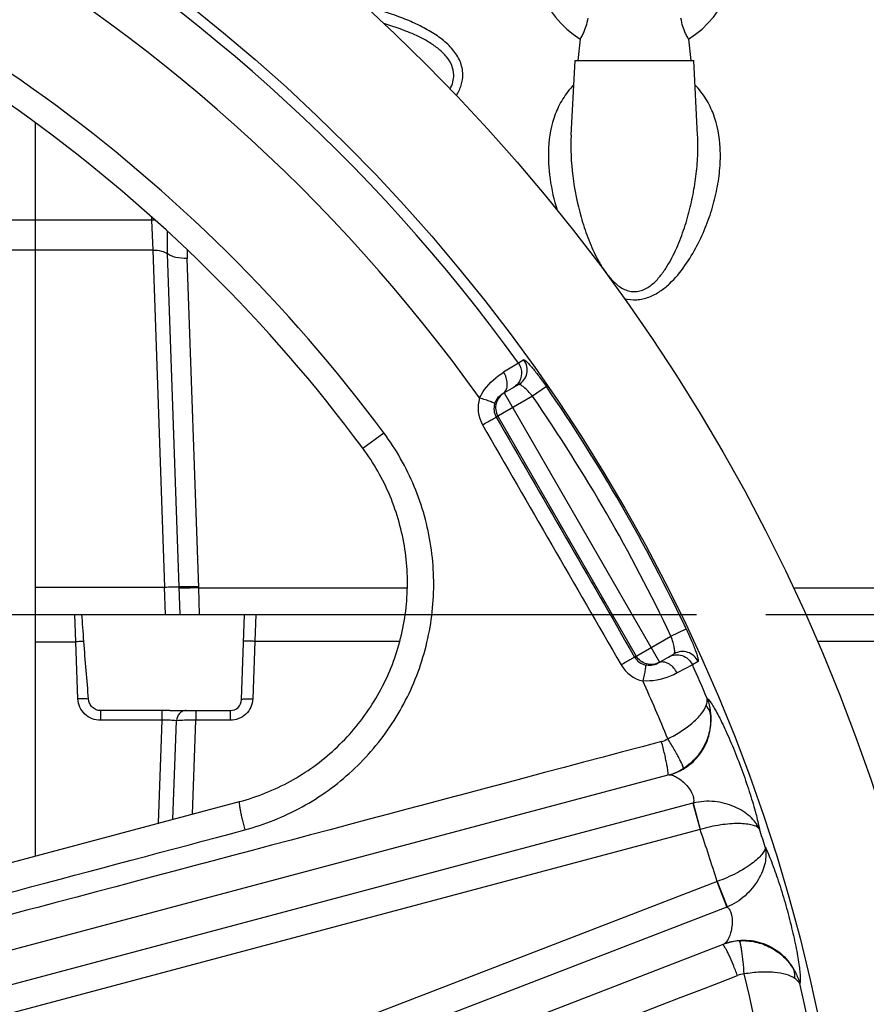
# Model space of a CAD drawing. Header units: millimetres. Extents: x 0 to 1189, y 0 to 841.
# Tile 36 of 68: x 588 to 648, y 424 to 493. Entities that reach past the tile are written whole.
import ezdxf

# ---------------------------------------------------------------- set-up
doc = ezdxf.new("R2010")
doc.units = ezdxf.units.MM
doc.header["$LTSCALE"] = 65.395
doc.linetypes.add('CENTER', pattern=[0.6, 0.375, -0.075, 0.075, -0.075])
doc.layers.get('0').update_dxf_attribs({"linetype": 'CONTINUOUS'})
doc.layers.add('3_ALL_AXES', color=7, linetype='CONTINUOUS')
doc.styles.get("Standard").update_dxf_attribs({"font": 'arial.ttf'})
doc.dimstyles.new('DIMSTYLE_4', dxfattribs={"dimtxt": 3, "dimasz": 3, "dimexe": 2, "dimexo": 1.5, "dimgap": 0.75, "dimtad": 1, "dimdec": 1, "dimlfac": 2.5, "dimdsep": 46, "dimtxsty": 'Standard', "dimblk": '_FILLED', "dimblk1": '_FILLED', "dimblk2": '_FILLED', "dimcen": 0.09, "dimadec": 1, "dimazin": 2, "dimtp": 0.8, "dimtm": 0.8, "dimtfac": 1, "dimtdec": 1, "dimtofl": 0, "dimtmove": 0, "dimatfit": 3, "dimldrblk": '_FILLED', "dimfxl": 0, "dimtolj": 1, "dimarcsym": 0})

# ---------------------------------------------------------------- blocks, each defined once
blk = doc.blocks.new('_FILLED')
at = {"color": 0, "linetype": 'ByBlock'}
blk.add_solid([(0, 0), (-1, 0.25), (-1, -0.25)], dxfattribs=at)
blk = doc.blocks.new('*D12')
at = {"color": 2, "linetype": 'Continuous'}
for p, q in [((704.574, 569.679), (376.741, 569.679)), ((378.741, 569.679), (378.741, 483.679)), ((378.741, 397.679), (378.741, 483.679)), ((501.79, 397.679), (376.741, 397.679))]:
    blk.add_line(p, q, dxfattribs=at)
at = {"color": 2, "linetype": 'Continuous', "xscale": 3, "yscale": 3, "zscale": 3}
for p, rotation in [((378.741, 569.679), 90), ((378.741, 397.679), 270)]:
    blk.add_blockref('_FILLED', p, dxfattribs=dict(at, rotation=rotation))
at = {"color": 2, "linetype": 'Continuous', "insert": (374.991, 483.679), "char_height": 3, "width": 6.99257, "attachment_point": 2, "rotation": 90, "line_spacing_factor": 0.9}
blk.add_mtext('430', dxfattribs=at)
blk = doc.blocks.new('*D13')
at = {"color": 2, "linetype": 'Continuous'}
for p, q in [((704.574, 569.679), (365.421, 569.679)), ((367.421, 569.679), (367.421, 450.479)), ((367.421, 331.279), (367.421, 450.479)), ((474.874, 331.279), (365.421, 331.279))]:
    blk.add_line(p, q, dxfattribs=at)
at = {"color": 2, "linetype": 'Continuous', "xscale": 3, "yscale": 3, "zscale": 3}
for p, rotation in [((367.421, 569.679), 90), ((367.421, 331.279), 270)]:
    blk.add_blockref('_FILLED', p, dxfattribs=dict(at, rotation=rotation))
at = {"color": 2, "linetype": 'Continuous', "insert": (363.671, 450.479), "char_height": 3, "width": 6.99257, "attachment_point": 2, "rotation": 90, "line_spacing_factor": 0.9}
blk.add_mtext('596', dxfattribs=at)
blk = doc.blocks.new('*D15')
at = {"color": 2, "linetype": 'Continuous'}
for p, q in [((524.674, 420.562), (524.674, 591.679)), ((757.874, 524.064), (757.874, 591.679)), ((524.674, 589.679), (641.274, 589.679)), ((757.874, 589.679), (641.274, 589.679))]:
    blk.add_line(p, q, dxfattribs=at)
at = {"color": 2, "linetype": 'Continuous', "xscale": 3, "yscale": 3, "zscale": 3, "rotation": 180}
blk.add_blockref('_FILLED', (524.674, 589.679), dxfattribs=at)
at = {"color": 2, "linetype": 'Continuous', "xscale": 3, "yscale": 3, "zscale": 3}
blk.add_blockref('_FILLED', (757.874, 589.679), dxfattribs=at)
at = {"color": 2, "linetype": 'Continuous', "insert": (641.274, 593.429), "char_height": 3, "width": 6.99257, "attachment_point": 2, "line_spacing_factor": 0.9}
blk.add_mtext('583', dxfattribs=at)

msp = doc.modelspace()

# ---------------------------------------------------------------- linework, layer by layer
at = {"color": 7, "linetype": 'Continuous'}
for p, q in [((628.031, 491.99), (627.874, 490.479)), ((635.716, 491.99), (635.874, 490.479)), ((627.396, 485.186), (627.674, 490.479)), ((636.351, 485.186), (636.074, 490.479)), ((589.474, 434.188), (589.474, 486.065)), ((623.688, 467.547), (622.546, 466.887)), ((589.474, 451.279), (615.653, 451.279)), ((604.063, 445.251), (604.274, 451.279)), ((643.982, 451.279), (679.875, 451.279)), ((633.546, 447.834), (634.688, 448.494)), ((598.417, 444.474), (594.084, 444.474)), ((598.987, 444.479), (603.264, 444.479)), ((634.338, 439.921), (545.944, 416.392)), ((561.051, 426.622), (603.925, 438.035)), ((552.881, 395.042), (638.223, 427.963))]:
    msp.add_line(p, q, dxfattribs=at)
at = {"color": 9, "linetype": 'Continuous'}
for p, q in [((597.694, 479.402), (597.703, 479.17)), ((597.703, 479.17), (589.474, 479.17)), ((597.703, 479.17), (597.792, 477.053)), ((597.792, 477.053), (589.474, 477.053)), ((597.792, 477.053), (598.607, 453.212)), ((599.645, 453.228), (598.831, 476.802)), ((601.033, 453.163), (600.216, 476.466)), ((623.661, 469.056), (622.617, 468.411)), ((624.058, 469.285), (623.661, 469.056)), ((622.651, 466.948), (633.651, 447.895)), ((625.643, 467.401), (624.66, 466.722)), ((624.66, 466.722), (622.093, 465.24)), ((622.212, 465.309), (632.012, 448.335)), ((612.653, 463.038), (614.131, 464.136)), ((589.474, 453.212), (598.607, 453.212)), ((598.674, 451.279), (598.607, 453.212)), ((599.713, 451.279), (599.645, 453.228)), ((601.099, 451.279), (601.033, 453.163)), ((601.033, 453.163), (615.803, 453.163)), ((643.113, 453.163), (680.007, 453.163)), ((592.342, 449.345), (592.274, 451.279)), ((605.073, 451.279), (605.007, 449.394)), ((634.46, 449.748), (635.54, 450.26)), ((605.007, 449.394), (604.863, 445.311)), ((605.007, 449.394), (615.275, 449.394)), ((631.893, 448.266), (634.46, 449.748)), ((644.812, 449.394), (679.94, 449.394)), ((589.474, 449.345), (592.342, 449.345)), ((592.485, 445.309), (592.342, 449.345)), ((635.982, 447.716), (634.901, 447.134)), ((636.378, 447.945), (635.982, 447.716)), ((594.084, 444.474), (594.084, 443.787)), ((598.417, 444.474), (598.417, 443.787)), ((600.837, 444.479), (600.837, 443.79)), ((603.264, 444.479), (603.264, 443.79)), ((598.417, 443.787), (594.084, 443.787)), ((598.417, 443.787), (598.168, 436.501)), ((599.212, 436.779), (599.453, 443.757)), ((600.604, 437.149), (600.837, 443.79)), ((603.264, 443.79), (600.837, 443.79)), ((636.024, 437.926), (545.226, 413.757)), ((636.024, 437.926), (636.522, 436.055)), ((636.045, 437.931), (636.533, 436.057)), ((636.533, 436.057), (545.724, 411.885)), ((637.728, 432.379), (550.054, 398.559)), ((637.718, 432.375), (638.415, 430.569)), ((637.728, 432.379), (638.435, 430.577)), ((638.415, 430.569), (550.751, 396.752))]:
    msp.add_line(p, q, dxfattribs=at)
at = {"color": 7, "linetype": 'Continuous'}
for radius in [130.8, 122.8]:
    msp.add_circle((524.674, 397.679), radius, dxfattribs=at)
at = {"color": 9, "linetype": 'Continuous'}
for centre, radius, start, end in [((524.674, 397.679), 122.038, 35.79432, 85.01418), ((524.674, 397.679), 118.371, 35.60525, 85.76137), ((524.674, 397.679), 111.441, 36.60814, 71.39186), ((621.424, 484.417), 14.947, 358.71245, 2.94794), ((598.171, 465.698), 13.48, 90.95672, 91.99039), ((607.102, 476.698), 6.89, 176.89953, 181.93398), ((622.26, 467.381), 0.57, 300.00774, 305.6879), ((622.249, 467.395), 0.589, 305.75096, 316.86303), ((524.674, 397.679), 122.703, 25.37389, 34.62611), ((623.212, 465.895), 2.401, 163.0661, 209.9973), ((623.131, 465.839), 1.198, 162.96951, 209.9673), ((524.674, 397.679), 121.508, 25.37389, 34.62611), ((632.931, 448.866), 1.198, 210.0324, 257.03049), ((633.02, 448.908), 2.401, 210.00383, 256.93401), ((633.83, 447.341), 0.57, 114.31211, 119.99227), ((633.838, 447.323), 0.589, 103.13697, 114.24905), ((524.674, 397.679), 122.038, 22.98582, 24.20568), ((524.674, 397.679), 118.371, 22.23863, 24.39475), ((633.372, 443.871), 1.641, 284.939, 301.93355), ((633.195, 443.793), 4.035, 286.44584, 302.07624), ((637.016, 433.971), 4.077, 103.77391, 104.07935), ((524.674, 397.679), 118.26, 17.06311, 18.93689), ((524.674, 397.679), 122.245, 17.68621, 18.31379), ((636.893, 434.351), 4.077, 291.92067, 292.22611), ((639.574, 424.159), 4.035, 93.92377, 109.55414), ((639.763, 424.2), 1.641, 94.06762, 111.06212), ((524.674, 397.679), 118.371, 349.10386, 13.76137), ((524.674, 397.679), 122.038, 348.91009, 13.01418)]:
    msp.add_arc(centre, radius, start, end, dxfattribs=at)
at = {"color": 7, "linetype": 'Continuous'}
for centre, radius, start, end in [((631.874, 498.079), 7.2, 302.25265, 237.74735), ((524.674, 397.679), 109.6, 36.60814, 71.39186), ((623.174, 465.796), 1.259, 119.96346, 129.00027), ((632.913, 448.93), 1.265, 291.02169, 300.01444), ((603.264, 445.279), 0.8, 270, 358)]:
    msp.add_arc(centre, radius, start, end, dxfattribs=at)
msp.add_ellipse((592.907, 433.116), major_axis=(0.8, -22.923), ratio=0.034878, start_param=2.356943, end_param=2.484209, dxfattribs=at)
at = {"color": 9, "linetype": 'Continuous'}
for points, knots in [([(619.729, 489.494), (619.725, 489.805), (619.582, 490.446), (619.034, 491.282), (618.264, 491.997), (617.339, 492.608), (616.308, 493.133), (614.814, 493.742), (613.638, 494.095), (612.839, 494.3)], [0, 0, 0, 0, 0.104836, 0.214628, 0.332161, 0.456825, 0.58713, 0.721743, 1, 1, 1, 1]), ([(619.088, 489.453), (619.085, 489.681), (618.982, 490.151), (618.589, 490.767), (618.036, 491.3), (617.373, 491.76), (616.634, 492.161), (615.563, 492.633), (614.718, 492.915), (614.144, 493.084)], [0, 0, 0, 0, 0.105685, 0.216144, 0.334006, 0.458678, 0.58874, 0.722925, 1, 1, 1, 1]), ([(618.833, 488.461), (618.915, 488.617), (619.046, 488.939), (619.091, 489.285), (619.088, 489.453)], [0, 0, 0, 0, 0.511345, 1, 1, 1, 1]), ([(619.286, 487.995), (619.425, 488.227), (619.651, 488.709), (619.732, 489.238), (619.729, 489.494)], [0, 0, 0, 0, 0.513826, 1, 1, 1, 1]), ([(627.582, 488.739), (627.289, 488.443), (626.777, 487.789), (626.062, 486.316), (625.842, 485.097), (625.798, 484.291)], [0, 0, 0, 0, 0.25593, 0.504407, 1, 1, 1, 1]), ([(637.949, 484.291), (637.905, 485.097), (637.685, 486.315), (636.97, 487.788), (636.459, 488.441), (636.166, 488.738)], [0, 0, 0, 0, 0.495604, 0.74408, 1, 1, 1, 1]), ([(627.396, 485.186), (627.346, 484.225), (627.442, 482.264), (627.932, 479.848), (628.555, 477.94), (629.065, 476.767), (629.571, 475.868), (630.02, 475.224), (630.56, 474.641), (631.125, 474.262), (631.65, 474.115), (632.198, 474.108), (632.842, 474.37), (633.447, 474.898), (633.942, 475.514), (634.358, 476.175), (634.832, 477.088), (635.311, 478.268), (635.753, 479.713), (636.079, 481.169), (636.292, 482.625), (636.357, 483.598), (636.367, 484.081)], [0, 0, 0, 0, 0.118955, 0.241259, 0.303675, 0.366913, 0.398889, 0.431141, 0.463742, 0.496786, 0.513575, 0.53043, 0.563698, 0.596535, 0.628966, 0.661086, 0.69295, 0.755996, 0.818227, 0.879648, 0.940243, 1, 1, 1, 1]), ([(625.798, 484.291), (625.759, 483.562), (625.846, 482.063), (626.184, 480.604), (626.41, 479.877)], [0, 0, 0, 0, 0.489545, 1, 1, 1, 1]), ([(637.95, 483.219), (637.954, 483.308), (637.968, 483.666), (637.963, 484.024), (637.949, 484.291)], [0, 0, 0, 0, 0.25184, 1, 1, 1, 1]), ([(631.148, 473.637), (631.436, 473.561), (632.04, 473.496), (632.919, 473.698), (633.698, 474.118), (634.585, 474.841), (635.482, 475.921), (636.325, 477.329), (636.983, 478.786), (637.478, 480.261), (637.813, 481.738), (637.926, 482.729), (637.95, 483.219)], [0, 0, 0, 0, 0.06894, 0.137671, 0.205332, 0.271762, 0.401293, 0.527403, 0.650337, 0.770105, 0.886653, 1, 1, 1, 1]), ([(598.831, 476.802), (598.827, 476.93), (598.813, 477.456), (598.818, 477.983), (598.826, 478.381)], [0, 0, 0, 0, 0.243485, 1, 1, 1, 1]), ([(597.792, 477.053), (597.993, 477.058), (598.354, 477.028), (598.705, 476.9), (598.831, 476.802)], [0, 0, 0, 0, 0.556963, 1, 1, 1, 1]), ([(600.216, 476.466), (599.948, 476.458), (599.559, 476.491), (599.098, 476.637), (598.908, 476.741), (598.831, 476.802)], [0, 0, 0, 0, 0.555501, 0.796738, 1, 1, 1, 1]), ([(623.661, 469.056), (623.811, 468.848), (623.978, 468.32), (623.784, 467.801), (623.623, 467.602)], [0, 0, 0, 0, 0.50052, 1, 1, 1, 1]), ([(623.688, 467.547), (623.831, 467.629), (624.086, 467.858), (624.293, 468.325), (624.294, 468.836), (624.155, 469.15), (624.058, 469.285)], [0, 0, 0, 0, 0.24953, 0.499351, 0.74956, 1, 1, 1, 1]), ([(624.058, 469.285), (624.065, 469.289), (624.09, 469.286), (624.152, 469.25), (624.26, 469.155), (624.42, 468.99), (624.62, 468.761), (624.853, 468.477), (625.204, 468.022), (625.467, 467.656), (625.643, 467.401)], [0, 0, 0, 0, 0.010082, 0.027345, 0.087506, 0.181326, 0.305497, 0.455359, 0.625329, 1, 1, 1, 1]), ([(620.915, 466.594), (621.017, 466.801), (621.458, 467.516), (622.102, 468.093), (622.617, 468.411)], [0, 0, 0, 0, 0.275761, 1, 1, 1, 1]), ([(622.679, 466.993), (622.751, 467.07), (622.862, 467.278), (622.896, 467.644), (622.816, 468.039), (622.694, 468.291), (622.617, 468.411)], [0, 0, 0, 0, 0.209808, 0.449502, 0.717381, 1, 1, 1, 1]), ([(624.66, 466.722), (624.56, 466.844), (624.367, 467.063), (624.088, 467.33), (623.879, 467.49), (623.754, 467.55), (623.703, 467.555), (623.688, 467.547)], [0, 0, 0, 0, 0.362819, 0.674102, 0.893255, 0.960167, 1, 1, 1, 1]), ([(622.651, 466.948), (622.516, 466.87), (622.274, 466.658), (622.062, 466.227), (622.03, 465.748), (622.134, 465.444), (622.212, 465.309)], [0, 0, 0, 0, 0.249982, 0.499975, 0.749983, 1, 1, 1, 1]), ([(621.986, 466.19), (621.986, 466.193), (621.979, 466.202), (621.954, 466.22), (621.896, 466.249), (621.8, 466.291), (621.67, 466.341), (621.51, 466.399), (621.256, 466.487), (621.054, 466.551), (620.915, 466.594)], [0, 0, 0, 0, 0.008515, 0.024791, 0.083271, 0.175514, 0.298555, 0.448144, 0.61903, 1, 1, 1, 1]), ([(621.986, 466.19), (622.025, 466.318), (622.135, 466.536), (622.301, 466.709), (622.382, 466.775)], [0, 0, 0, 0, 0.564891, 1, 1, 1, 1]), ([(621.132, 464.695), (621.255, 464.765), (621.432, 464.867), (621.658, 464.996), (621.8, 465.077), (621.917, 465.143), (622.004, 465.194), (622.06, 465.221), (622.085, 465.239), (622.093, 465.24)], [0, 0, 0, 0, 0.384245, 0.555661, 0.705353, 0.828256, 0.920209, 0.978104, 1, 1, 1, 1]), ([(604.296, 436.033), (605.703, 436.408), (608.436, 437.505), (612.011, 440.083), (614.865, 443.449), (616.824, 447.405), (617.772, 451.719), (617.649, 456.138), (616.461, 460.395), (615.002, 462.964), (614.131, 464.136)], [0, 0, 0, 0, 0.124819, 0.24965, 0.374528, 0.49948, 0.624515, 0.749626, 0.874797, 1, 1, 1, 1]), ([(598.607, 453.212), (598.807, 453.219), (599.153, 453.228), (599.499, 453.231), (599.645, 453.228)], [0, 0, 0, 0, 0.577434, 1, 1, 1, 1]), ([(601.03, 453.246), (600.764, 453.236), (600.302, 453.225), (599.84, 453.222), (599.645, 453.228)], [0, 0, 0, 0, 0.577416, 1, 1, 1, 1]), ([(601.033, 453.163), (600.767, 453.154), (600.305, 453.142), (599.843, 453.138), (599.648, 453.143)], [0, 0, 0, 0, 0.577429, 1, 1, 1, 1]), ([(635.54, 450.26), (635.673, 449.98), (635.858, 449.569), (636.076, 449.038), (636.206, 448.694), (636.304, 448.406), (636.368, 448.185), (636.395, 448.044), (636.395, 447.973), (636.385, 447.95), (636.378, 447.945)], [0, 0, 0, 0, 0.374671, 0.544641, 0.694503, 0.818674, 0.912494, 0.972655, 0.989918, 1, 1, 1, 1]), ([(604.208, 449.394), (604.208, 449.396), (604.215, 449.398), (604.225, 449.4), (604.245, 449.402), (604.284, 449.404), (604.351, 449.405), (604.449, 449.406), (604.569, 449.405), (604.757, 449.402), (604.905, 449.398), (605.007, 449.394)], [0, 0, 0, 0, 0.005893, 0.020646, 0.04466, 0.077791, 0.170163, 0.29433, 0.445564, 0.61809, 1, 1, 1, 1]), ([(634.688, 448.494), (634.703, 448.503), (634.724, 448.549), (634.734, 448.688), (634.7, 448.949), (634.609, 449.323), (634.516, 449.601), (634.46, 449.748)], [0, 0, 0, 0, 0.039833, 0.106745, 0.325898, 0.637181, 1, 1, 1, 1]), ([(592.906, 449.357), (592.865, 449.357), (592.677, 449.356), (592.489, 449.351), (592.342, 449.345)], [0, 0, 0, 0, 0.214454, 1, 1, 1, 1]), ([(631.893, 448.266), (631.888, 448.26), (631.86, 448.247), (631.809, 448.212), (631.721, 448.162), (631.606, 448.093), (631.464, 448.011), (631.24, 447.88), (631.063, 447.778), (630.94, 447.707)], [0, 0, 0, 0, 0.021896, 0.079791, 0.171744, 0.294647, 0.444339, 0.615755, 1, 1, 1, 1]), ([(633.651, 447.895), (633.516, 447.817), (633.212, 447.714), (632.733, 447.746), (632.302, 447.957), (632.09, 448.2), (632.012, 448.335)], [0, 0, 0, 0, 0.249982, 0.499975, 0.749983, 1, 1, 1, 1]), ([(634.292, 448.265), (634.435, 448.348), (634.761, 448.454), (635.268, 448.4), (635.712, 448.145), (635.914, 447.867), (635.982, 447.716)], [0, 0, 0, 0, 0.24953, 0.499351, 0.74956, 1, 1, 1, 1]), ([(636.378, 447.945), (636.31, 448.097), (636.108, 448.374), (635.665, 448.628), (635.157, 448.683), (634.831, 448.577), (634.688, 448.494)], [0, 0, 0, 0, 0.25044, 0.500649, 0.75047, 1, 1, 1, 1]), ([(632.662, 447.698), (632.665, 447.697), (632.669, 447.687), (632.672, 447.656), (632.668, 447.591), (632.656, 447.487), (632.635, 447.349), (632.606, 447.181), (632.554, 446.918), (632.509, 446.711), (632.477, 446.569)], [0, 0, 0, 0, 0.008515, 0.024791, 0.083271, 0.175513, 0.298555, 0.448143, 0.61903, 1, 1, 1, 1]), ([(633.366, 447.749), (633.27, 447.712), (633.036, 447.654), (632.793, 447.668), (632.662, 447.698)], [0, 0, 0, 0, 0.43511, 1, 1, 1, 1]), ([(634.901, 447.134), (634.836, 447.261), (634.678, 447.493), (634.376, 447.759), (634.042, 447.913), (633.807, 447.921), (633.704, 447.897)], [0, 0, 0, 0, 0.282619, 0.550498, 0.790192, 1, 1, 1, 1]), ([(634.901, 447.134), (634.74, 447.048), (633.986, 446.693), (633.128, 446.525), (632.477, 446.569)], [0, 0, 0, 0, 0.218436, 1, 1, 1, 1]), ([(593.235, 445.279), (593.196, 445.289), (593.098, 445.301), (592.848, 445.317), (592.637, 445.314), (592.485, 445.309)], [0, 0, 0, 0, 0.158174, 0.392169, 1, 1, 1, 1]), ([(594.084, 443.787), (593.881, 443.787), (593.472, 443.865), (592.948, 444.199), (592.587, 444.703), (592.492, 445.108), (592.485, 445.309)], [0, 0, 0, 0, 0.250811, 0.50107, 0.750668, 1, 1, 1, 1]), ([(604.863, 445.311), (604.855, 445.11), (604.761, 444.706), (604.399, 444.201), (603.876, 443.867), (603.466, 443.79), (603.264, 443.79)], [0, 0, 0, 0, 0.249278, 0.498854, 0.749127, 1, 1, 1, 1]), ([(604.063, 445.251), (604.063, 445.259), (604.088, 445.274), (604.132, 445.285), (604.207, 445.298), (604.351, 445.31), (604.573, 445.318), (604.761, 445.315), (604.863, 445.311)], [0, 0, 0, 0, 0.028385, 0.087868, 0.180547, 0.303809, 0.623495, 1, 1, 1, 1]), ([(636.954, 444.835), (636.971, 444.88), (637.022, 445.041), (637.043, 445.216), (637.022, 445.335)], [0, 0, 0, 0, 0.284088, 1, 1, 1, 1]), ([(637.022, 445.335), (637.043, 445.325), (637.087, 445.29), (637.19, 445.178), (637.343, 444.961), (637.552, 444.617), (637.796, 444.171), (638.067, 443.634), (638.469, 442.782), (638.98, 441.597), (639.555, 440.103), (640.061, 438.619), (640.455, 437.285), (640.657, 436.457), (640.726, 436.091)], [0, 0, 0, 0, 0.006863, 0.016702, 0.045517, 0.086041, 0.137202, 0.19766, 0.265915, 0.419309, 0.5838, 0.745063, 0.888467, 1, 1, 1, 1]), ([(637.022, 445.335), (637.054, 445.249), (637.174, 444.895), (637.243, 444.524), (637.267, 444.242)], [0, 0, 0, 0, 0.244977, 1, 1, 1, 1]), ([(634.24, 442.478), (634.577, 442.644), (635.202, 442.995), (636.009, 443.591), (636.605, 444.193), (636.878, 444.628), (636.954, 444.835)], [0, 0, 0, 0, 0.308237, 0.586365, 0.818898, 1, 1, 1, 1]), ([(637.267, 444.242), (637.256, 444.295), (637.194, 444.512), (637.068, 444.708), (636.954, 444.835)], [0, 0, 0, 0, 0.24045, 1, 1, 1, 1]), ([(600.145, 444.479), (600.06, 444.479), (599.884, 444.44), (599.585, 444.225), (599.469, 443.944), (599.453, 443.757)], [0, 0, 0, 0, 0.236384, 0.481701, 1, 1, 1, 1]), ([(634.338, 439.921), (634.793, 440.042), (635.668, 440.452), (636.676, 441.486), (637.263, 442.807), (637.322, 443.773), (637.267, 444.242)], [0, 0, 0, 0, 0.249594, 0.49941, 0.749562, 1, 1, 1, 1]), ([(637.267, 444.242), (637.298, 443.876), (637.259, 443.125), (636.903, 442.045), (636.26, 441.083), (635.665, 440.579), (635.338, 440.373)], [0, 0, 0, 0, 0.243171, 0.491454, 0.744406, 1, 1, 1, 1]), ([(599.453, 443.757), (599.309, 443.777), (598.963, 443.791), (598.617, 443.791), (598.417, 443.787)], [0, 0, 0, 0, 0.419969, 1, 1, 1, 1]), ([(600.837, 443.79), (600.57, 443.794), (600.109, 443.793), (599.647, 443.777), (599.453, 443.757)], [0, 0, 0, 0, 0.577578, 1, 1, 1, 1]), ([(635.338, 440.373), (635.343, 440.38), (635.346, 440.404), (635.333, 440.473), (635.284, 440.603), (635.193, 440.804), (635.061, 441.065), (634.894, 441.375), (634.621, 441.854), (634.397, 442.225), (634.24, 442.478)], [0, 0, 0, 0, 0.010344, 0.028206, 0.089119, 0.182944, 0.306675, 0.455966, 0.625457, 1, 1, 1, 1]), ([(633.795, 442.285), (619.077, 438.371), (596.998, 432.5), (567.554, 424.684), (552.827, 420.786), (545.46, 418.847)], [0, 0, 0, 0, 0.499936, 0.749931, 1, 1, 1, 1]), ([(634.236, 439.894), (634.243, 439.896), (634.256, 439.916), (634.265, 439.982), (634.259, 440.12), (634.231, 440.342), (634.18, 440.638), (634.109, 440.994), (633.984, 441.552), (633.875, 441.987), (633.795, 442.285)], [0, 0, 0, 0, 0.008995, 0.025159, 0.083493, 0.176163, 0.300054, 0.450534, 0.621848, 1, 1, 1, 1]), ([(634.338, 439.921), (634.369, 439.929), (634.444, 439.93), (634.621, 439.889), (634.876, 439.767), (635.198, 439.549), (635.523, 439.252), (635.809, 438.896), (636.008, 438.52), (636.095, 438.192), (636.068, 437.986), (636.024, 437.926)], [0, 0, 0, 0, 0.033684, 0.07685, 0.188407, 0.326187, 0.482035, 0.646063, 0.80045, 0.921746, 1, 1, 1, 1]), ([(603.925, 438.035), (603.919, 438.033), (603.909, 438.016), (603.901, 437.961), (603.906, 437.845), (603.93, 437.659), (603.973, 437.411), (604.033, 437.113), (604.138, 436.646), (604.23, 436.282), (604.296, 436.033)], [0, 0, 0, 0, 0.008927, 0.025072, 0.083442, 0.176206, 0.300208, 0.450782, 0.62213, 1, 1, 1, 1]), ([(640.726, 436.091), (640.578, 436.428), (640.2, 436.896), (639.55, 437.377), (638.728, 437.806), (637.536, 438.115), (636.531, 438.05), (636.045, 437.931)], [0, 0, 0, 0, 0.205478, 0.323429, 0.450307, 0.721027, 1, 1, 1, 1]), ([(640.726, 436.091), (640.679, 436.158), (640.516, 436.277), (640.195, 436.387), (639.768, 436.459), (639.017, 436.497), (637.914, 436.404), (637.007, 436.2), (636.533, 436.057)], [0, 0, 0, 0, 0.057092, 0.134578, 0.234794, 0.356891, 0.655842, 1, 1, 1, 1]), ([(561.438, 424.596), (565.009, 425.551), (579.294, 429.368), (593.581, 433.177), (604.296, 436.033)], [0, 0, 0, 0, 0.250031, 1, 1, 1, 1]), ([(641.14, 434.817), (641.141, 434.735), (641.08, 434.543), (640.885, 434.265), (640.581, 433.956), (639.996, 433.484), (639.049, 432.911), (638.196, 432.543), (637.728, 432.379)], [0, 0, 0, 0, 0.057092, 0.134578, 0.234794, 0.356892, 0.655842, 1, 1, 1, 1]), ([(641.14, 434.817), (641.218, 434.457), (641.187, 433.856), (640.945, 433.086), (640.531, 432.255), (639.749, 431.304), (638.898, 430.766), (638.435, 430.577)], [0, 0, 0, 0, 0.205479, 0.323429, 0.450307, 0.721027, 1, 1, 1, 1]), ([(641.14, 434.817), (641.299, 434.48), (641.623, 433.692), (642.088, 432.381), (642.55, 430.883), (642.963, 429.336), (643.247, 428.077), (643.423, 427.151), (643.519, 426.558), (643.584, 426.053), (643.617, 425.652), (643.621, 425.387), (643.603, 425.236), (643.588, 425.181), (643.577, 425.161)], [0, 0, 0, 0, 0.111532, 0.254936, 0.4162, 0.580691, 0.734085, 0.80234, 0.862798, 0.913959, 0.954483, 0.983298, 0.993137, 1, 1, 1, 1]), ([(638.415, 430.569), (638.486, 430.546), (638.628, 430.395), (638.751, 430.079), (638.811, 429.657), (638.789, 429.201), (638.7, 428.77), (638.568, 428.404), (638.433, 428.155), (638.314, 428.019), (638.253, 427.975), (638.223, 427.963)], [0, 0, 0, 0, 0.078254, 0.19955, 0.353936, 0.517964, 0.673813, 0.811592, 0.923149, 0.966316, 1, 1, 1, 1]), ([(638.152, 427.917), (638.15, 427.919), (638.142, 427.924), (638.131, 427.928), (638.125, 427.925)], [0, 0, 0, 0, 0.326048, 1, 1, 1, 1]), ([(639.174, 425.731), (639.075, 425.988), (638.883, 426.468), (638.637, 427.034), (638.456, 427.417), (638.345, 427.633), (638.254, 427.79), (638.198, 427.873), (638.171, 427.9)], [0, 0, 0, 0, 0.343954, 0.647793, 0.772994, 0.875209, 0.951499, 1, 1, 1, 1]), ([(638.223, 427.963), (638.662, 428.133), (639.611, 428.315), (641.035, 428.072), (642.286, 427.348), (642.901, 426.601), (643.133, 426.189)], [0, 0, 0, 0, 0.249594, 0.49941, 0.749562, 1, 1, 1, 1]), ([(639.298, 428.185), (639.683, 428.211), (640.461, 428.153), (641.546, 427.753), (642.47, 427.088), (642.943, 426.503), (643.133, 426.189)], [0, 0, 0, 0, 0.255594, 0.508546, 0.756828, 1, 1, 1, 1]), ([(639.647, 425.837), (639.626, 426.134), (639.589, 426.566), (639.527, 427.114), (639.481, 427.463), (639.435, 427.752), (639.39, 427.968), (639.353, 428.102), (639.322, 428.165), (639.306, 428.183), (639.298, 428.185)], [0, 0, 0, 0, 0.374543, 0.544034, 0.693325, 0.817056, 0.910881, 0.971794, 0.989656, 1, 1, 1, 1]), ([(553.933, 392.771), (561.033, 395.533), (575.238, 401.036), (603.653, 412.02), (624.965, 420.247), (639.174, 425.731)], [0, 0, 0, 0, 0.250069, 0.500064, 1, 1, 1, 1]), ([(643.228, 425.526), (643.045, 425.649), (642.568, 425.84), (641.732, 425.976), (640.73, 425.984), (640.017, 425.901), (639.647, 425.837)], [0, 0, 0, 0, 0.181102, 0.413635, 0.691763, 1, 1, 1, 1]), ([(643.228, 425.526), (643.234, 425.585), (643.245, 425.809), (643.201, 426.038), (643.133, 426.189)], [0, 0, 0, 0, 0.26352, 1, 1, 1, 1]), ([(643.133, 426.189), (643.182, 426.107), (643.364, 425.78), (643.503, 425.429), (643.577, 425.161)], [0, 0, 0, 0, 0.255535, 1, 1, 1, 1]), ([(643.577, 425.161), (643.561, 425.194), (643.472, 425.34), (643.338, 425.452), (643.228, 425.526)], [0, 0, 0, 0, 0.221142, 1, 1, 1, 1])]:
    msp.add_open_spline(points, degree=3, knots=knots, dxfattribs=at)
at = {"color": 7, "linetype": 'Continuous'}
for points, knots in [([(628.574, 493.471), (628.544, 493.27), (628.46, 492.902), (628.281, 492.445), (628.13, 492.156), (628.052, 492.024), (628.031, 491.99)], [0, 0, 0, 0, 0.38483, 0.709423, 0.924717, 1, 1, 1, 1]), ([(635.716, 491.99), (635.695, 492.024), (635.617, 492.156), (635.466, 492.445), (635.287, 492.902), (635.204, 493.27), (635.174, 493.471)], [0, 0, 0, 0, 0.075283, 0.290577, 0.61517, 1, 1, 1, 1]), ([(603.925, 438.035), (605.176, 438.367), (607.606, 439.343), (610.784, 441.637), (613.32, 444.632), (615.059, 448.152), (615.899, 451.991), (615.786, 455.922), (614.727, 459.71), (613.428, 461.995), (612.653, 463.038)], [0, 0, 0, 0, 0.124771, 0.249555, 0.3744, 0.499339, 0.624383, 0.749525, 0.874742, 1, 1, 1, 1]), ([(594.084, 444.474), (593.977, 444.474), (593.762, 444.517), (593.488, 444.696), (593.298, 444.961), (593.242, 445.173), (593.235, 445.279)], [0, 0, 0, 0, 0.249906, 0.499886, 0.749933, 1, 1, 1, 1])]:
    msp.add_open_spline(points, degree=3, knots=knots, dxfattribs=at)
at = {"color": 9, "linetype": 'Continuous'}
for points in [[(623.623, 467.602), (623.532, 467.488), (623.418, 467.391), (623.292, 467.318)], [(622.093, 465.24), (625.359, 459.582), (628.626, 453.924), (631.893, 448.266)], [(621.132, 464.694), (624.401, 459.032), (627.671, 453.369), (630.94, 447.707)], [(638.171, 427.9), (638.165, 427.906), (638.159, 427.912), (638.152, 427.917)]]:
    msp.add_open_spline(points, degree=3, dxfattribs=at)
at = {"color": 7, "linetype": 'Continuous'}
for points in [[(593.235, 445.279), (593.133, 446.639), (593.001, 447.996), (592.906, 449.357)], [(598.987, 444.479), (598.797, 444.479), (598.607, 444.474), (598.417, 444.474)]]:
    msp.add_open_spline(points, degree=3, dxfattribs=at)
at = {"layer": '3_ALL_AXES', "color": 7, "linetype": 'Continuous'}
for p, q in [((627.674, 490.479), (636.074, 490.479)), ((589.474, 434.188), (589.474, 486.065))]:
    msp.add_line(p, q, dxfattribs=at)
at = {"layer": '3_ALL_AXES', "color": 9, "linetype": 'Continuous'}
for p, q in [((589.474, 479.17), (581.696, 479.17)), ((589.474, 477.053), (581.725, 477.053))]:
    msp.add_line(p, q, dxfattribs=at)
at = {"layer": '3_ALL_AXES', "color": 2, "linetype": 'CENTER'}
msp.add_line((454.808, 451.279), (726.075, 451.279), dxfattribs=at)

# ---------------------------------------------------------------- dimensions: what is measured, and where the dimension line sits
at = {"color": 2, "linetype": 'Continuous'}
dim = msp.add_linear_dim(base=(757.874, 589.679), p1=(524.674, 419.062), p2=(757.874, 522.564), dimstyle='DIMSTYLE_4', dxfattribs=at)
dim.commit()
dim.dimension.update_dxf_attribs({"geometry": '*D15', "text_midpoint": (641.263, 589.679), "dimtype": 160})
for base, p1, p2, angle, picture, middle in [((367.421, 331.279), (706.074, 569.679), (476.374, 331.279), 270, '*D13', (367.421, 450.468)), ((378.741, 569.679), (503.29, 397.679), (706.074, 569.679), 90, '*D12', (378.741, 483.601))]:
    dim = msp.add_linear_dim(base=base, p1=p1, p2=p2, angle=angle, dimstyle='DIMSTYLE_4', dxfattribs=at)
    dim.commit()
    dim.dimension.update_dxf_attribs({"geometry": picture, "text_midpoint": middle, "dimtype": 160})

doc.saveas('drawing.dxf')
